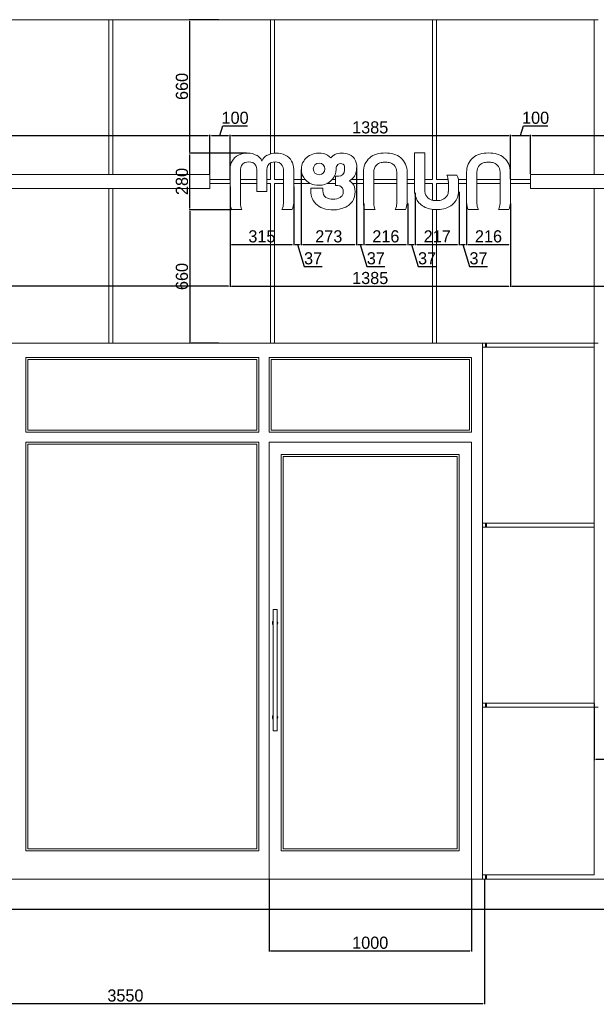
# Model space of a CAD drawing. Header units: feet. Extents: x 1858128 to 1982678, y 4638096 to 4671392.
# Tile 16 of 17: x 1971044 to 1973894, y 4666122 to 4670992. Entities that reach past the tile are written whole.
import ezdxf

# ---------------------------------------------------------------- set-up
doc = ezdxf.new("R2010")
doc.units = ezdxf.units.FT
doc.header["$MEASUREMENT"] = 0
doc.header["$PDMODE"] = 98
doc.header["$PDSIZE"] = 0.3
doc.styles.get("Standard").update_dxf_attribs({"font": 'ACADNUSX.TTF'})
doc.dimstyles.new('ISO-25', dxfattribs={"dimscale": 7, "dimtxt": 20, "dimasz": 2.5, "dimexe": 1.25, "dimexo": 0.625, "dimgap": 3, "dimtad": 1, "dimdec": 0, "dimtxsty": 'Standard', "dimcen": 2.5, "dimadec": 0, "dimazin": 0, "dimtfac": 1, "dimtdec": 0, "dimtmove": 0, "dimatfit": 3, "dimfxl": 1.25, "dimarcsym": 0})

# ---------------------------------------------------------------- blocks, each defined once
blk = doc.blocks.new('A$Cdce74211')
at = {"color": 0, "linetype": 'Continuous', "lineweight": 0, "extrusion": (0, 1, 0)}
for p, q in [((-39299.1, -2165.7), (-38519.1, -2165.7)), ((-38519.1, -2165.7), (-38499.1, -2165.7)), ((-38519.1, -2930.7), (-38519.1, -2165.7)), ((-38499.1, -2165.7), (-37719.1, -2165.7)), ((-38499.1, -2165.7), (-38499.1, -2930.7)), ((-37719.1, -2165.7), (-37699.1, -2165.7)), ((-37719.1, -2829.2), (-37719.1, -2165.7)), ((-37699.1, -2165.7), (-36919.1, -2165.7)), ((-37699.1, -2165.7), (-37699.1, -2825.3)), ((-36919.1, -2165.7), (-36899.1, -2165.7)), ((-36919.1, -2955.7), (-36919.1, -2165.7)), ((-36899.1, -2165.7), (-36119.1, -2165.7)), ((-36899.1, -2165.7), (-36899.1, -2955.7)), ((-36119.1, -2165.7), (-36099.1, -2165.7)), ((-36119.1, -2930.7), (-36119.1, -2165.7)), ((-37699.1, -2868.5), (-37699.1, -2955.7)), ((-36955.8, -2824.9), (-37007.2, -2824.9)), ((-37007.2, -2824.9), (-37007.2, -3019.9)), ((-36955.8, -3015.6), (-36955.8, -2824.9)), ((-37919.3, -2906.6), (-37919.3, -3073.4)), ((-37868.2, -3074.3), (-37868.2, -2906.6)), ((-37786.5, -2906.6), (-37786.5, -3014.7)), ((-37737.3, -3014.7), (-37737.3, -2906.6)), ((-37719.1, -2955.7), (-37719.1, -2874)), ((-37655.6, -2906.6), (-37655.6, -3074.3)), ((-37604.5, -3073.4), (-37604.5, -2906.6)), ((-37260.5, -2919.9), (-37260.5, -3073.4)), ((-37209.4, -3074.3), (-37209.4, -2919.9)), ((-37095.3, -2919.9), (-37095.3, -3074.3)), ((-37044.2, -3073.4), (-37044.2, -2919.9)), ((-36750.2, -2919.9), (-36750.2, -3073.4)), ((-36699.1, -3074.3), (-36699.1, -2919.9)), ((-36585, -2919.9), (-36585, -3074.3)), ((-36533.9, -3073.4), (-36533.9, -2919.9)), ((-38019.3, -2930.7), (-41405.5, -2930.7)), ((-38019.3, -2930.7), (-38019.3, -3000.7)), ((-38019.3, -2955.7), (-37919.3, -2955.7)), ((-37868.2, -2955.7), (-37786.5, -2955.7)), ((-37737.3, -2955.7), (-37719.1, -2955.7)), ((-37699.1, -2955.7), (-37655.6, -2955.7)), ((-37604.5, -2955.7), (-37548.4, -2955.7)), ((-37414.1, -2955.7), (-37397.4, -2955.7)), ((-37397.4, -2939.5), (-37397.4, -2985.8)), ((-37382.4, -2939.5), (-37397.4, -2939.5)), ((-37318.6, -2955.7), (-37260.5, -2955.7)), ((-37209.4, -2955.7), (-37095.3, -2955.7)), ((-37044.2, -2955.7), (-37007.2, -2955.7)), ((-36955.8, -2955.7), (-36919.1, -2955.7)), ((-36899.1, -2955.7), (-36841.5, -2955.7)), ((-36798.1, -2933.9), (-36847.4, -2933.9)), ((-36840.4, -2966.5), (-36840.4, -3015.6)), ((-36791, -2955.7), (-36750.2, -2955.7)), ((-36790.2, -3015.6), (-36790.2, -2966.5)), ((-36699.1, -2955.7), (-36585, -2955.7)), ((-36533.9, -2955.7), (-36433.9, -2955.7)), ((-36433.9, -2930.7), (-36433.9, -3000.7)), ((-36433.9, -2930.7), (-33676.6, -2930.7)), ((-41405.5, -3000.7), (-38019.3, -3000.7)), ((-38519.1, -3765.7), (-38519.1, -3000.7)), ((-38499.1, -3000.7), (-38499.1, -3765.7)), ((-37919.3, -2975.7), (-38019.3, -2975.7)), ((-37786.5, -2975.7), (-37868.2, -2975.7)), ((-37786.5, -3014.7), (-37737.3, -3014.7)), ((-37719.1, -2975.7), (-37737.3, -2975.7)), ((-37719.1, -3765.7), (-37719.1, -2975.7)), ((-37699.1, -2975.7), (-37699.1, -3765.7)), ((-37655.6, -2975.7), (-37699.1, -2975.7)), ((-37522.7, -2975.7), (-37604.5, -2975.7)), ((-37520.3, -2998.2), (-37520.3, -3005.5)), ((-37460.8, -2998.2), (-37520.3, -2998.2)), ((-37460.8, -3012.7), (-37460.8, -2998.2)), ((-37397.4, -2975.7), (-37438.7, -2975.7)), ((-37397.4, -2985.8), (-37386, -2985.8)), ((-37260.5, -2975.7), (-37313.7, -2975.7)), ((-37095.3, -2975.7), (-37209.4, -2975.7)), ((-37007.2, -2975.7), (-37044.2, -2975.7)), ((-36919.1, -2975.7), (-36955.8, -2975.7)), ((-36919.1, -3058.6), (-36919.1, -2975.7)), ((-36899.1, -2975.7), (-36899.1, -3060.7)), ((-36840.4, -2975.7), (-36899.1, -2975.7)), ((-36750.2, -2975.7), (-36790.2, -2975.7)), ((-36585, -2975.7), (-36699.1, -2975.7)), ((-36433.9, -2975.7), (-36533.9, -2975.7)), ((-33676.6, -3000.7), (-36433.9, -3000.7)), ((-36119.1, -3765.7), (-36119.1, -3000.7)), ((-37911.4, -3104.9), (-37860.3, -3104.9)), ((-37663.6, -3104.9), (-37612.4, -3104.9)), ((-37252.6, -3104.9), (-37201.4, -3104.9)), ((-37103.2, -3104.9), (-37052.1, -3104.9)), ((-36919.1, -3765.7), (-36919.1, -3103.7)), ((-36899.1, -3104.9), (-36899.1, -3765.7)), ((-36742.3, -3104.9), (-36691.1, -3104.9)), ((-36592.9, -3104.9), (-36541.8, -3104.9)), ((-39299.1, -3765.7), (-38519.1, -3765.7)), ((-38499.1, -3765.7), (-38519.1, -3765.7)), ((-38499.1, -3765.7), (-37719.1, -3765.7)), ((-37699.1, -3765.7), (-37719.1, -3765.7)), ((-37699.1, -3765.7), (-36919.1, -3765.7)), ((-36899.1, -3765.7), (-36919.1, -3765.7)), ((-36899.1, -3765.7), (-36119.1, -3765.7)), ((-36671.6, -3785.7), (-36671.6, -3765.7)), ((-36119.1, -3785.7), (-36671.6, -3785.7)), ((-36671.6, -3785.7), (-36671.6, -4655.7)), ((-36656.6, -3765.7), (-36656.6, -3785.7)), ((-36651.6, -3765.7), (-36651.6, -3785.7)), ((-36099.1, -3765.7), (-36119.1, -3765.7)), ((-36119.1, -3765.7), (-36119.1, -3785.7)), ((-36119.1, -4655.7), (-36119.1, -3785.7)), ((-37776.6, -3835.7), (-38929.1, -3835.7)), ((-38929.1, -3835.7), (-38929.1, -4205.7)), ((-38919.1, -3845.7), (-37786.6, -3845.7)), ((-38919.1, -4195.7), (-38919.1, -3845.7)), ((-37786.6, -3845.7), (-37786.6, -4195.7)), ((-37776.6, -4205.7), (-37776.6, -3835.7)), ((-36726.6, -3835.7), (-37726.6, -3835.7)), ((-37726.6, -3835.7), (-37726.6, -4205.7)), ((-37716.6, -4195.7), (-37716.6, -3845.7)), ((-37716.6, -3845.7), (-36736.6, -3845.7)), ((-36736.6, -3845.7), (-36736.6, -4195.7)), ((-36726.6, -4205.7), (-36726.6, -3835.7)), ((-38929.1, -4205.7), (-37776.6, -4205.7)), ((-37786.6, -4195.7), (-38919.1, -4195.7)), ((-37726.6, -4205.7), (-36726.6, -4205.7)), ((-36736.6, -4195.7), (-37716.6, -4195.7)), ((-37776.6, -4255.7), (-38929.1, -4255.7)), ((-38929.1, -4255.7), (-38929.1, -6275.7)), ((-38919.1, -6265.7), (-38919.1, -4265.7)), ((-38919.1, -4265.7), (-37786.6, -4265.7)), ((-37786.6, -4265.7), (-37786.6, -6265.7)), ((-37776.6, -6275.7), (-37776.6, -4255.7)), ((-36726.6, -4255.7), (-37726.6, -4255.7)), ((-37726.6, -4255.7), (-37726.6, -6415.7)), ((-36726.6, -4255.7), (-36726.6, -6415.7)), ((-36786.6, -4315.7), (-37666.6, -4315.7)), ((-37666.6, -4315.7), (-37666.6, -6275.7)), ((-37656.6, -6265.7), (-37656.6, -4325.7)), ((-37656.6, -4325.7), (-36796.6, -4325.7)), ((-36796.6, -4325.7), (-36796.6, -6265.7)), ((-36786.6, -6275.7), (-36786.6, -4315.7)), ((-36671.6, -4675.7), (-36671.6, -4655.7)), ((-36671.6, -4655.7), (-36119.1, -4655.7)), ((-36656.6, -4655.7), (-36656.6, -4675.7)), ((-36651.6, -4675.7), (-36651.6, -4655.7)), ((-36119.1, -4655.7), (-36119.1, -4675.7)), ((-36119.1, -4675.7), (-36671.6, -4675.7)), ((-36671.6, -4675.7), (-36671.6, -5545.7)), ((-36119.1, -5545.7), (-36119.1, -4675.7)), ((-37706.6, -5083), (-37706.6, -5681.7)), ((-37687.3, -5082.3), (-37705.9, -5082.3)), ((-37686.6, -5083), (-37686.6, -5681.7)), ((-36671.6, -5565.7), (-36671.6, -5545.7)), ((-36671.6, -5545.7), (-36119.1, -5545.7)), ((-36656.6, -5545.7), (-36656.6, -5565.7)), ((-36651.6, -5565.7), (-36651.6, -5545.7)), ((-36119.1, -5545.7), (-36119.1, -5565.7)), ((-36119.1, -5565.7), (-36671.6, -5565.7)), ((-36671.6, -5565.7), (-36671.6, -6395.7)), ((-36119.1, -6395.7), (-36119.1, -5565.7)), ((-36119.1, -5565.7), (-36099.1, -5565.7)), ((-37687.3, -5682.3), (-37705.9, -5682.3)), ((-38929.1, -6275.7), (-37776.6, -6275.7)), ((-37786.6, -6265.7), (-38919.1, -6265.7)), ((-37666.6, -6275.7), (-36786.6, -6275.7)), ((-36796.6, -6265.7), (-37656.6, -6265.7)), ((-47111.6, -6415.7), (-33146.6, -6415.7)), ((-36671.6, -6395.7), (-36119.1, -6395.7)), ((-36671.6, -6415.7), (-36671.6, -6395.7)), ((-36656.6, -6395.7), (-36656.6, -6415.7)), ((-36651.6, -6415.7), (-36651.6, -6395.7))]:
    blk.add_line(p, q, dxfattribs=at)
at = {"color": 0, "linetype": 'Continuous', "lineweight": 30, "extrusion": (0, 1, 0)}
blk.add_line((-31821.8, -6565.7), (-48571.5, -6565.7), dxfattribs=at)
at = {"color": 0, "linetype": 'Continuous', "lineweight": 0, "extrusion": (0, 0, -1)}
blk.add_circle((37479.2, -2903.9), 28.7, dxfattribs=at)
at = {"color": 0, "linetype": 'Continuous', "lineweight": 0}
for centre, radius, start, end in [((-37840.6, -2904.6), 78.8, 117.743, 181.4524), ((-37833.7, -2925.8), 100.8, 62.3417, 115.6282), ((-37811.2, -2883), 52.5, 20.1503, 62.3417), ((-37712.6, -2883), 52.5, 117.6583, 159.8497), ((-37690.2, -2925.8), 100.8, 64.3718, 117.6583), ((-37683.2, -2904.6), 78.8, 358.5476, 62.257), ((-37489.6, -2905.4), 77.4, 148.3455, 211.6545), ((-37487.6, -2906.6), 79.7, 126.0263, 148.3455), ((-37483.7, -2912), 86.4, 102.5403, 126.0263), ((-37479.9, -2929.1), 103.9, 77.4597, 102.5403), ((-37471.2, -2890.2), 64.1, 39.4613, 77.4597), ((-37374.7, -2883.4), 57.9, 92.4207, 144.2168), ((-37371, -2970.4), 145, 78.0315, 92.4207), ((-37353.1, -2885.8), 58.6, 34.0996, 78.0315), ((-37376.8, -2896.1), 84.1, 329.1852, 30.8148), ((-37166.9, -2918.7), 93.6, 131.4001, 180.7368), ((-37169.8, -2917.3), 90.7, 106.5035, 130.5704), ((-37152.7, -2997.2), 172.3, 89.8815, 104.4166), ((-37152, -2997.2), 172.3, 75.5834, 90.1185), ((-37134.9, -2917.3), 90.7, 49.4296, 73.4965), ((-37137.8, -2918.7), 93.6, 359.2632, 48.5999), ((-36656.6, -2918.7), 93.6, 131.4001, 180.7368), ((-36659.5, -2917.3), 90.7, 106.5035, 130.5704), ((-36642.4, -2997.2), 172.3, 89.8815, 104.4166), ((-36641.7, -2997.2), 172.3, 75.5834, 90.1185), ((-36624.5, -2917.3), 90.7, 49.4296, 73.4965), ((-36627.5, -2918.7), 93.6, 359.2632, 48.5999), ((-37479.1, -2902.5), 84, 312.3336, 348.3617), ((-37479.1, -2902.5), 84, 348.3617, 0.6591), ((-37487.6, -2904.1), 79.7, 211.6545, 258.6467), ((-37470, -2912.5), 70.5, 285.0338, 312.3336), ((-37361, -2905.5), 65.7, 298.7209, 329.1852), ((-37353.6, -3009.4), 52.3, 18.7994, 62.4457), ((-36861.3, -2966.5), 71.1, 0, 27.2667), ((-37366.4, -3005.5), 154, 180, 193.3966), ((-37481.1, -2871.4), 113.1, 258.6467, 285.0338), ((-37406.6, -3016.8), 105.3, 346.6826, 13.3174), ((-36876.2, -3014.8), 86, 319.6655, 359.4855), ((-37432.2, -3015), 88, 197.3257, 251.0241), ((-37385.8, -3015.1), 86.4, 292.2074, 329.9892), ((-37366.3, -3026.4), 63.8, 329.9892, 346.6826), ((-36911.5, -3010), 96.2, 185.8974, 219.5566), ((-37843.9, -3071.2), 75.4, 181.6323, 206.5631), ((-37679.9, -3071.2), 75.4, 333.4369, 358.3677), ((-37411, -2953.4), 153.1, 251.0241, 292.2074), ((-37185.1, -3071.2), 75.4, 181.6323, 206.5631), ((-37119.6, -3071.2), 75.4, 333.4369, 358.3677), ((-36911, -3001.8), 101.9, 222.9621, 257.536), ((-36898.5, -2938.4), 166.5, 258.0221, 282.2436), ((-36885.3, -3002.8), 100.8, 282.6796, 317.7905), ((-36674.8, -3071.2), 75.4, 181.6323, 206.5631), ((-36609.3, -3071.2), 75.4, 333.4369, 358.3677), ((-37696.6, -5615.7), 13.3, 138.5904, 180), ((-37696.6, -5615.7), 13.3, 180, 221.4096), ((-37696.6, -5615.7), 13.3, 318.5904, 41.4096)]:
    blk.add_arc(centre, radius, start, end, dxfattribs=at)
at = {"color": 0, "linetype": 'Continuous', "lineweight": 0, "extrusion": (0, 0, -1)}
for centre, radius, start, end in [((37832, -2905.7), 36.2, 358.5552, 66.081), ((37827, -2917), 48.5, 66.081, 113.919), ((37823.8, -2906.1), 37.3, 116.1779, 180.7798), ((37700, -2906.1), 37.3, 359.2202, 63.8221), ((37696.8, -2917), 48.5, 66.081, 113.919), ((37691.8, -2905.7), 36.2, 113.919, 181.4448), ((37162.2, -2919.1), 48, 45.4377, 78.2024), ((37153.2, -2971), 100.7, 79.19, 90.4648), ((37151.5, -2971), 100.7, 89.5352, 100.81), ((37142.5, -2919.1), 48, 101.7976, 134.5623), ((36651.9, -2919.1), 48, 45.4377, 78.2024), ((36642.9, -2971), 100.7, 79.19, 90.4648), ((36641.2, -2971), 100.7, 89.5352, 100.81), ((36632.2, -2919.1), 48, 101.7976, 134.5623), ((37370.4, -2901.3), 24.7, 359.3409, 49.665), ((37372, -2899.4), 22.2, 49.665, 122.9775), ((37383.1, -2909.6), 30, 181.3111, 268.6889), ((37367.9, -2893.1), 14.8, 122.9775, 178.6889), ((37735.1, -2901.5), 382, 178.6889, 181.3111), ((37160.8, -2918.4), 48.6, 358.3168, 43.6773), ((37143.9, -2918.4), 48.6, 136.3227, 181.6832), ((36650.4, -2918.4), 48.6, 358.3168, 43.6773), ((36633.6, -2918.4), 48.6, 136.3227, 181.6832), ((36943.3, -2971.5), 103, 158.5962, 177.2164), ((37420.5, -3012.8), 40.3, 307.927, 0.1959), ((37386, -3011.7), 25.8, 90, 169.17), ((37407.6, -3015.8), 47.8, 169.17, 190.83), ((36913.8, -3015.6), 42, 310.9322, 359.9605), ((36887.8, -3012.3), 47.4, 183.9964, 227.4902), ((37410.1, -2982.8), 71.1, 240.3333, 299.6667), ((37389.3, -3019.3), 29.1, 190.83, 240.3333), ((36905.4, -3004.1), 56.2, 280.2993, 309.7954), ((36899.2, -2958.5), 102.2, 260.8559, 279.1441), ((36891.9, -3002.6), 57.5, 231.0012, 261.0375), ((37805, -3074.3), 63.3, 330.9965, 0.0133), ((37718.9, -3074.3), 63.3, 179.9867, 209.0035), ((37146.1, -3074.3), 63.3, 330.9965, 0.0133), ((37158.6, -3074.3), 63.3, 179.9867, 209.0035), ((36635.8, -3074.3), 63.3, 330.9965, 0.0133), ((36648.3, -3074.3), 63.3, 179.9867, 209.0035), ((37705.9, -5083), 0.667, 0, 90), ((37687.3, -5083), 0.667, 90, 180), ((37696.6, -5149), 13.3, 360, 41.4096), ((37696.6, -5149), 13.3, 318.5904, 0), ((37696.6, -5149), 13.3, 138.5904, 221.4096), ((37705.9, -5681.7), 0.667, 270, 0), ((37687.3, -5681.7), 0.667, 180, 270)]:
    blk.add_arc(centre, radius, start, end, dxfattribs=at)
blk = doc.blocks.new('*D5722')
at = {"color": 0, "lineweight": -2, "transparency": 16777216}
for p, q in [((1969791.9, 4666739.7), (1969791.9, 4666121.8)), ((1973341.9, 4666739.7), (1973341.9, 4666121.8)), ((1969799.4, 4666125.6), (1973334.4, 4666125.6))]:
    blk.add_line(p, q, dxfattribs=at)
at = {"color": 0, "lineweight": 0, "transparency": 16777216}
for points in [[(1969799.4, 4666126.8), (1969799.4, 4666124.3), (1969791.9, 4666125.6)], [(1973334.4, 4666126.8), (1973334.4, 4666124.3), (1973341.9, 4666125.6)]]:
    blk.add_solid(points, dxfattribs=at)
at = {"layer": 'Defpoints', "color": 0, "lineweight": 0, "transparency": 16777216}
for p in [(1969791.9, 4666741.6), (1973341.9, 4666741.6), (1973341.9, 4666125.6)]:
    blk.add_point(p, dxfattribs=at)
at = {"color": 0, "lineweight": 5, "transparency": 16777216, "insert": (1971566.9, 4666165), "char_height": 60, "attachment_point": 5}
blk.add_mtext('3550', dxfattribs=at)
blk = doc.blocks.new('*D5734')
at = {"color": 0, "lineweight": -2, "transparency": 16777216}
for p, q in [((1972166.2, 4670331.3), (1971882.2, 4670331.3)), ((1971886, 4670058.8), (1971886, 4670323.8)), ((1972090.3, 4670051.3), (1971882.2, 4670051.3))]:
    blk.add_line(p, q, dxfattribs=at)
at = {"color": 0, "lineweight": 0, "transparency": 16777216}
for points in [[(1971884.7, 4670323.8), (1971887.2, 4670323.8), (1971886, 4670331.3)], [(1971884.7, 4670058.8), (1971887.2, 4670058.8), (1971886, 4670051.3)]]:
    blk.add_solid(points, dxfattribs=at)
at = {"layer": 'Defpoints', "color": 0, "lineweight": 0, "transparency": 16777216}
for p in [(1971886, 4670331.3), (1972168.1, 4670331.3), (1972092.1, 4670051.3)]:
    blk.add_point(p, dxfattribs=at)
at = {"color": 0, "lineweight": 5, "transparency": 16777216, "insert": (1971846.5, 4670191.3), "char_height": 60, "attachment_point": 5, "rotation": 90}
blk.add_mtext('280', dxfattribs=at)
blk = doc.blocks.new('*D5735')
at = {"color": 0, "lineweight": -2, "transparency": 16777216}
for p, q in [((1972084.2, 4670082), (1972084.2, 4669670.5)), ((1973469.7, 4670082), (1973469.7, 4669670.5)), ((1972091.7, 4669674.2), (1973462.2, 4669674.2))]:
    blk.add_line(p, q, dxfattribs=at)
at = {"color": 0, "lineweight": 0, "transparency": 16777216}
for points in [[(1972091.7, 4669675.5), (1972091.7, 4669673), (1972084.2, 4669674.2)], [(1973462.2, 4669675.5), (1973462.2, 4669673), (1973469.7, 4669674.2)]]:
    blk.add_solid(points, dxfattribs=at)
at = {"layer": 'Defpoints', "color": 0, "lineweight": 0, "transparency": 16777216}
for p in [(1972084.2, 4670083.9), (1973469.7, 4670083.9), (1973469.7, 4669674.2)]:
    blk.add_point(p, dxfattribs=at)
at = {"color": 0, "lineweight": 5, "transparency": 16777216, "insert": (1972776.9, 4669713.7), "char_height": 60, "attachment_point": 5}
blk.add_mtext('1385', dxfattribs=at)
blk = doc.blocks.new('*D5736')
at = {"color": 0, "lineweight": -2, "transparency": 16777216}
for p, q in [((1972084.2, 4670082), (1972084.2, 4669670.5)), ((1968495.8, 4669905.8), (1968495.8, 4669670.5)), ((1972076.7, 4669674.2), (1968503.3, 4669674.2))]:
    blk.add_line(p, q, dxfattribs=at)
at = {"color": 0, "lineweight": 0, "transparency": 16777216}
for points in [[(1968503.3, 4669675.5), (1968503.3, 4669673), (1968495.8, 4669674.2)], [(1972076.7, 4669675.5), (1972076.7, 4669673), (1972084.2, 4669674.2)]]:
    blk.add_solid(points, dxfattribs=at)
at = {"layer": 'Defpoints', "color": 0, "lineweight": 0, "transparency": 16777216}
for p in [(1972084.2, 4670083.9), (1968495.8, 4669907.7), (1968495.8, 4669674.2)]:
    blk.add_point(p, dxfattribs=at)
at = {"color": 0, "lineweight": 5, "transparency": 16777216, "insert": (1970290, 4669713.7), "char_height": 60, "attachment_point": 5}
blk.add_mtext('3588', dxfattribs=at)
blk = doc.blocks.new('*D5737')
at = {"color": 0, "lineweight": -2, "transparency": 16777216}
for p, q in [((1976256.9, 4670154.7), (1976256.9, 4669670.5)), ((1973469.7, 4670082), (1973469.7, 4669670.5)), ((1973477.2, 4669674.2), (1976249.4, 4669674.2))]:
    blk.add_line(p, q, dxfattribs=at)
at = {"color": 0, "lineweight": 0, "transparency": 16777216}
for points in [[(1973477.2, 4669675.5), (1973477.2, 4669673), (1973469.7, 4669674.2)], [(1976249.4, 4669675.5), (1976249.4, 4669673), (1976256.9, 4669674.2)]]:
    blk.add_solid(points, dxfattribs=at)
at = {"layer": 'Defpoints', "color": 0, "lineweight": 0, "transparency": 16777216}
for p in [(1976256.9, 4670156.6), (1973469.7, 4670083.9), (1976256.9, 4669674.2)]:
    blk.add_point(p, dxfattribs=at)
at = {"color": 0, "lineweight": 5, "transparency": 16777216, "insert": (1974863.3, 4669713.7), "char_height": 60, "attachment_point": 5}
blk.add_mtext('2787', dxfattribs=at)
blk = doc.blocks.new('*D5678')
at = {"color": 0, "lineweight": -2, "transparency": 16777216}
for p, q in [((1972090.3, 4670051.3), (1971882.2, 4670051.3)), ((1971886, 4670043.8), (1971886, 4669399.1)), ((1972028.6, 4669391.6), (1971882.2, 4669391.6))]:
    blk.add_line(p, q, dxfattribs=at)
at = {"color": 0, "lineweight": 0, "transparency": 16777216}
for points in [[(1971884.7, 4670043.8), (1971887.2, 4670043.8), (1971886, 4670051.3)], [(1971884.7, 4669399.1), (1971887.2, 4669399.1), (1971886, 4669391.6)]]:
    blk.add_solid(points, dxfattribs=at)
at = {"layer": 'Defpoints', "color": 0, "lineweight": 0, "transparency": 16777216}
for p in [(1972092.1, 4670051.3), (1971886, 4669391.6), (1972030.5, 4669391.6)]:
    blk.add_point(p, dxfattribs=at)
at = {"color": 0, "lineweight": 5, "transparency": 16777216, "insert": (1971846.5, 4669721.4), "char_height": 60, "attachment_point": 5, "rotation": 90}
blk.add_mtext('660', dxfattribs=at)
blk = doc.blocks.new('*D5679')
at = {"color": 0, "lineweight": -2, "transparency": 16777216}
for p, q in [((1972028.6, 4670991.6), (1971882.2, 4670991.6)), ((1971886, 4670338.8), (1971886, 4670984.1)), ((1972166.2, 4670331.3), (1971882.2, 4670331.3))]:
    blk.add_line(p, q, dxfattribs=at)
at = {"color": 0, "lineweight": 0, "transparency": 16777216}
for points in [[(1971884.7, 4670984.1), (1971887.2, 4670984.1), (1971886, 4670991.6)], [(1971884.7, 4670338.8), (1971887.2, 4670338.8), (1971886, 4670331.3)]]:
    blk.add_solid(points, dxfattribs=at)
at = {"layer": 'Defpoints', "color": 0, "lineweight": 0, "transparency": 16777216}
for p in [(1971886, 4670991.6), (1972030.5, 4670991.6), (1972168.1, 4670331.3)]:
    blk.add_point(p, dxfattribs=at)
at = {"color": 0, "lineweight": 5, "transparency": 16777216, "insert": (1971846.5, 4670661.4), "char_height": 60, "attachment_point": 5, "rotation": 90}
blk.add_mtext('660', dxfattribs=at)
blk = doc.blocks.new('*D5687')
at = {"color": 0, "lineweight": -2, "transparency": 16777216}
for p, q in [((1968598, 4670228.4), (1968598, 4670422.9)), ((1968605.5, 4670419.1), (1971976.7, 4670419.1)), ((1971984.2, 4670228.4), (1971984.2, 4670422.9))]:
    blk.add_line(p, q, dxfattribs=at)
at = {"color": 0, "lineweight": 0, "transparency": 16777216}
for points in [[(1968605.5, 4670420.4), (1968605.5, 4670417.9), (1968598, 4670419.1)], [(1971976.7, 4670420.4), (1971976.7, 4670417.9), (1971984.2, 4670419.1)]]:
    blk.add_solid(points, dxfattribs=at)
at = {"layer": 'Defpoints', "color": 0, "lineweight": 0, "transparency": 16777216}
for p in [(1971984.2, 4670419.1), (1968598, 4670226.6), (1971984.2, 4670226.6)]:
    blk.add_point(p, dxfattribs=at)
at = {"color": 0, "lineweight": 5, "transparency": 16777216, "insert": (1970291.1, 4670458.6), "char_height": 60, "attachment_point": 5}
blk.add_mtext('3386', dxfattribs=at)
blk = doc.blocks.new('*D5689')
at = {"color": 0, "lineweight": -2, "transparency": 16777216}
for p, q in [((1972034.2, 4670419.1), (1972048.5, 4670466.8)), ((1972048.5, 4670466.8), (1972169.6, 4670466.8)), ((1971984.2, 4670228.4), (1971984.2, 4670422.9)), ((1971991.7, 4670419.1), (1972076.7, 4670419.1)), ((1972084.2, 4670203.4), (1972084.2, 4670422.9))]:
    blk.add_line(p, q, dxfattribs=at)
at = {"color": 0, "lineweight": 0, "transparency": 16777216}
for points in [[(1971991.7, 4670420.4), (1971991.7, 4670417.9), (1971984.2, 4670419.1)], [(1972076.7, 4670420.4), (1972076.7, 4670417.9), (1972084.2, 4670419.1)]]:
    blk.add_solid(points, dxfattribs=at)
at = {"layer": 'Defpoints', "color": 0, "lineweight": 0, "transparency": 16777216}
for p in [(1972084.2, 4670419.1), (1971984.2, 4670226.6), (1972084.2, 4670201.6)]:
    blk.add_point(p, dxfattribs=at)
at = {"color": 0, "lineweight": 5, "transparency": 16777216, "insert": (1972109, 4670506.2), "char_height": 60, "attachment_point": 5}
blk.add_mtext('100', dxfattribs=at)
blk = doc.blocks.new('*D5690')
at = {"color": 0, "lineweight": -2, "transparency": 16777216}
for p, q in [((1972084.2, 4670203.4), (1972084.2, 4670422.9)), ((1972091.7, 4670419.1), (1973462.2, 4670419.1)), ((1973469.7, 4670203.4), (1973469.7, 4670422.9))]:
    blk.add_line(p, q, dxfattribs=at)
at = {"color": 0, "lineweight": 0, "transparency": 16777216}
for points in [[(1972091.7, 4670420.4), (1972091.7, 4670417.9), (1972084.2, 4670419.1)], [(1973462.2, 4670420.4), (1973462.2, 4670417.9), (1973469.7, 4670419.1)]]:
    blk.add_solid(points, dxfattribs=at)
at = {"layer": 'Defpoints', "color": 0, "lineweight": 0, "transparency": 16777216}
for p in [(1973469.7, 4670419.1), (1972084.2, 4670201.6), (1973469.7, 4670201.6)]:
    blk.add_point(p, dxfattribs=at)
at = {"color": 0, "lineweight": 5, "transparency": 16777216, "insert": (1972776.9, 4670458.6), "char_height": 60, "attachment_point": 5}
blk.add_mtext('1385', dxfattribs=at)
blk = doc.blocks.new('*D5691')
at = {"color": 0, "lineweight": -2, "transparency": 16777216}
for p, q in [((1973519.7, 4670419.1), (1973534, 4670466.8)), ((1973534, 4670466.8), (1973655.1, 4670466.8)), ((1973469.7, 4670203.4), (1973469.7, 4670422.9)), ((1973477.2, 4670419.1), (1973562.2, 4670419.1)), ((1973569.7, 4670228.4), (1973569.7, 4670422.9))]:
    blk.add_line(p, q, dxfattribs=at)
at = {"color": 0, "lineweight": 0, "transparency": 16777216}
for points in [[(1973477.2, 4670420.4), (1973477.2, 4670417.9), (1973469.7, 4670419.1)], [(1973562.2, 4670420.4), (1973562.2, 4670417.9), (1973569.7, 4670419.1)]]:
    blk.add_solid(points, dxfattribs=at)
at = {"layer": 'Defpoints', "color": 0, "lineweight": 0, "transparency": 16777216}
for p in [(1973569.7, 4670419.1), (1973569.7, 4670226.6), (1973469.7, 4670201.6)]:
    blk.add_point(p, dxfattribs=at)
at = {"color": 0, "lineweight": 5, "transparency": 16777216, "insert": (1973594.5, 4670506.2), "char_height": 60, "attachment_point": 5}
blk.add_mtext('100', dxfattribs=at)
blk = doc.blocks.new('*D5692')
at = {"color": 0, "lineweight": -2, "transparency": 16777216}
for p, q in [((1973569.7, 4670228.4), (1973569.7, 4670422.9)), ((1973577.2, 4670419.1), (1976319.4, 4670419.1)), ((1976326.9, 4670228.4), (1976326.9, 4670422.9))]:
    blk.add_line(p, q, dxfattribs=at)
at = {"color": 0, "lineweight": 0, "transparency": 16777216}
for points in [[(1973577.2, 4670420.4), (1973577.2, 4670417.9), (1973569.7, 4670419.1)], [(1976319.4, 4670420.4), (1976319.4, 4670417.9), (1976326.9, 4670419.1)]]:
    blk.add_solid(points, dxfattribs=at)
at = {"layer": 'Defpoints', "color": 0, "lineweight": 0, "transparency": 16777216}
for p in [(1976326.9, 4670419.1), (1973569.7, 4670226.6), (1976326.9, 4670226.6)]:
    blk.add_point(p, dxfattribs=at)
at = {"color": 0, "lineweight": 5, "transparency": 16777216, "insert": (1974948.3, 4670458.6), "char_height": 60, "attachment_point": 5}
blk.add_mtext('2757', dxfattribs=at)
blk = doc.blocks.new('*D5696')
at = {"color": 0, "lineweight": -2, "transparency": 16777216}
for p, q in [((1972276.9, 4666739.7), (1972276.9, 4666382.9)), ((1973276.9, 4666739.7), (1973276.9, 4666382.9)), ((1972284.4, 4666386.7), (1973269.4, 4666386.7))]:
    blk.add_line(p, q, dxfattribs=at)
at = {"color": 0, "lineweight": 0, "transparency": 16777216}
for points in [[(1972284.4, 4666387.9), (1972284.4, 4666385.4), (1972276.9, 4666386.7)], [(1973269.4, 4666387.9), (1973269.4, 4666385.4), (1973276.9, 4666386.7)]]:
    blk.add_solid(points, dxfattribs=at)
at = {"layer": 'Defpoints', "color": 0, "lineweight": 0, "transparency": 16777216}
for p in [(1972276.9, 4666741.6), (1973276.9, 4666741.6), (1973276.9, 4666386.7)]:
    blk.add_point(p, dxfattribs=at)
at = {"color": 0, "lineweight": 5, "transparency": 16777216, "insert": (1972776.9, 4666426.1), "char_height": 60, "attachment_point": 5}
blk.add_mtext('1000', dxfattribs=at)
blk = doc.blocks.new('*D5742')
at = {"color": 0, "lineweight": -2, "transparency": 16777216}
for p, q in [((1973884.4, 4667609.7), (1973884.4, 4667329.9)), ((1975684.4, 4667609.7), (1975684.4, 4667329.9)), ((1973891.9, 4667333.6), (1975676.9, 4667333.6))]:
    blk.add_line(p, q, dxfattribs=at)
at = {"color": 0, "lineweight": 0, "transparency": 16777216}
for points in [[(1973891.9, 4667334.9), (1973891.9, 4667332.4), (1973884.4, 4667333.6)], [(1975676.9, 4667334.9), (1975676.9, 4667332.4), (1975684.4, 4667333.6)]]:
    blk.add_solid(points, dxfattribs=at)
at = {"layer": 'Defpoints', "color": 0, "lineweight": 0, "transparency": 16777216}
for p in [(1973884.4, 4667611.6), (1975684.4, 4667611.6), (1975684.4, 4667333.6)]:
    blk.add_point(p, dxfattribs=at)
at = {"color": 0, "lineweight": 5, "transparency": 16777216, "insert": (1974784.4, 4667373.1), "char_height": 60, "attachment_point": 5}
blk.add_mtext('1800', dxfattribs=at)
blk = doc.blocks.new('*D5697')
at = {"color": 0, "lineweight": -2, "transparency": 16777216}
for p, q in [((1972084.2, 4670165.4), (1972084.2, 4669876.5)), ((1972399, 4670165.4), (1972399, 4669876.5)), ((1972091.7, 4669880.2), (1972391.5, 4669880.2))]:
    blk.add_line(p, q, dxfattribs=at)
at = {"color": 0, "lineweight": 0, "transparency": 16777216}
for points in [[(1972091.7, 4669881.5), (1972091.7, 4669879), (1972084.2, 4669880.2)], [(1972391.5, 4669881.5), (1972391.5, 4669879), (1972399, 4669880.2)]]:
    blk.add_solid(points, dxfattribs=at)
at = {"layer": 'Defpoints', "color": 0, "lineweight": 0, "transparency": 16777216}
for p in [(1972084.2, 4670167.3), (1972399, 4670167.3), (1972399, 4669880.2)]:
    blk.add_point(p, dxfattribs=at)
at = {"color": 0, "lineweight": 5, "transparency": 16777216, "insert": (1972241.6, 4669919.7), "char_height": 60, "attachment_point": 5}
blk.add_mtext('315', dxfattribs=at)
blk = doc.blocks.new('*D5698')
at = {"color": 0, "lineweight": -2, "transparency": 16777216}
for p, q in [((1972435.6, 4670250), (1972435.6, 4669876.5)), ((1972399, 4670165.4), (1972399, 4669876.5)), ((1972406.5, 4669880.2), (1972428.1, 4669880.2)), ((1972417.3, 4669880.2), (1972449.9, 4669771.6)), ((1972449.9, 4669771.6), (1972539.3, 4669771.6))]:
    blk.add_line(p, q, dxfattribs=at)
at = {"color": 0, "lineweight": 0, "transparency": 16777216}
for points in [[(1972406.5, 4669881.5), (1972406.5, 4669879), (1972399, 4669880.2)], [(1972428.1, 4669881.5), (1972428.1, 4669879), (1972435.6, 4669880.2)]]:
    blk.add_solid(points, dxfattribs=at)
at = {"layer": 'Defpoints', "color": 0, "lineweight": 0, "transparency": 16777216}
for p in [(1972435.6, 4670251.9), (1972399, 4670167.3), (1972435.6, 4669880.2)]:
    blk.add_point(p, dxfattribs=at)
at = {"color": 0, "lineweight": 5, "transparency": 16777216, "insert": (1972494.6, 4669811.1), "char_height": 60, "attachment_point": 5}
blk.add_mtext('37', dxfattribs=at)
blk = doc.blocks.new('*D5699')
at = {"color": 0, "lineweight": -2, "transparency": 16777216}
for p, q in [((1972435.6, 4670250), (1972435.6, 4669876.5)), ((1972708.8, 4670259.3), (1972708.8, 4669876.5)), ((1972443.1, 4669880.2), (1972701.3, 4669880.2))]:
    blk.add_line(p, q, dxfattribs=at)
at = {"color": 0, "lineweight": 0, "transparency": 16777216}
for points in [[(1972443.1, 4669881.5), (1972443.1, 4669879), (1972435.6, 4669880.2)], [(1972701.3, 4669881.5), (1972701.3, 4669879), (1972708.8, 4669880.2)]]:
    blk.add_solid(points, dxfattribs=at)
at = {"layer": 'Defpoints', "color": 0, "lineweight": 0, "transparency": 16777216}
for p in [(1972708.8, 4670261.2), (1972435.6, 4670251.9), (1972708.8, 4669880.2)]:
    blk.add_point(p, dxfattribs=at)
at = {"color": 0, "lineweight": 5, "transparency": 16777216, "insert": (1972572.2, 4669919.7), "char_height": 60, "attachment_point": 5}
blk.add_mtext('273', dxfattribs=at)
blk = doc.blocks.new('*D5700')
at = {"color": 0, "lineweight": -2, "transparency": 16777216}
for p, q in [((1972708.8, 4670259.3), (1972708.8, 4669876.5)), ((1972746, 4670082), (1972746, 4669876.5)), ((1972716.3, 4669880.2), (1972738.5, 4669880.2)), ((1972727.4, 4669880.2), (1972760, 4669771.6)), ((1972760, 4669771.6), (1972849.4, 4669771.6))]:
    blk.add_line(p, q, dxfattribs=at)
at = {"color": 0, "lineweight": 0, "transparency": 16777216}
for points in [[(1972716.3, 4669881.5), (1972716.3, 4669879), (1972708.8, 4669880.2)], [(1972738.5, 4669881.5), (1972738.5, 4669879), (1972746, 4669880.2)]]:
    blk.add_solid(points, dxfattribs=at)
at = {"layer": 'Defpoints', "color": 0, "lineweight": 0, "transparency": 16777216}
for p in [(1972708.8, 4670261.2), (1972746, 4670083.9), (1972746, 4669880.2)]:
    blk.add_point(p, dxfattribs=at)
at = {"color": 0, "lineweight": 5, "transparency": 16777216, "insert": (1972804.7, 4669811.1), "char_height": 60, "attachment_point": 5}
blk.add_mtext('37', dxfattribs=at)
blk = doc.blocks.new('*D5701')
at = {"color": 0, "lineweight": -2, "transparency": 16777216}
for p, q in [((1972746, 4670082), (1972746, 4669876.5)), ((1972962.4, 4670082), (1972962.4, 4669876.5)), ((1972753.5, 4669880.2), (1972954.9, 4669880.2))]:
    blk.add_line(p, q, dxfattribs=at)
at = {"color": 0, "lineweight": 0, "transparency": 16777216}
for points in [[(1972753.5, 4669881.5), (1972753.5, 4669879), (1972746, 4669880.2)], [(1972954.9, 4669881.5), (1972954.9, 4669879), (1972962.4, 4669880.2)]]:
    blk.add_solid(points, dxfattribs=at)
at = {"layer": 'Defpoints', "color": 0, "lineweight": 0, "transparency": 16777216}
for p in [(1972746, 4670083.9), (1972962.4, 4670083.9), (1972962.4, 4669880.2)]:
    blk.add_point(p, dxfattribs=at)
at = {"color": 0, "lineweight": 5, "transparency": 16777216, "insert": (1972854.2, 4669919.7), "char_height": 60, "attachment_point": 5}
blk.add_mtext('216', dxfattribs=at)
blk = doc.blocks.new('*D5702')
at = {"color": 0, "lineweight": -2, "transparency": 16777216}
for p, q in [((1972999.4, 4670135.5), (1972999.4, 4669876.5)), ((1972962.4, 4670082), (1972962.4, 4669876.5)), ((1972969.9, 4669880.2), (1972991.9, 4669880.2)), ((1972980.9, 4669880.2), (1973013.5, 4669771.6)), ((1973013.5, 4669771.6), (1973102.8, 4669771.6))]:
    blk.add_line(p, q, dxfattribs=at)
at = {"color": 0, "lineweight": 0, "transparency": 16777216}
for points in [[(1972969.9, 4669881.5), (1972969.9, 4669879), (1972962.4, 4669880.2)], [(1972991.9, 4669881.5), (1972991.9, 4669879), (1972999.4, 4669880.2)]]:
    blk.add_solid(points, dxfattribs=at)
at = {"layer": 'Defpoints', "color": 0, "lineweight": 0, "transparency": 16777216}
for p in [(1972999.4, 4670137.4), (1972962.4, 4670083.9), (1972999.4, 4669880.2)]:
    blk.add_point(p, dxfattribs=at)
at = {"color": 0, "lineweight": 5, "transparency": 16777216, "insert": (1973058.1, 4669811.1), "char_height": 60, "attachment_point": 5}
blk.add_mtext('37', dxfattribs=at)
blk = doc.blocks.new('*D5703')
at = {"color": 0, "lineweight": -2, "transparency": 16777216}
for p, q in [((1972999.4, 4670135.5), (1972999.4, 4669876.5)), ((1973216.4, 4670139.7), (1973216.4, 4669876.5)), ((1973006.9, 4669880.2), (1973208.9, 4669880.2))]:
    blk.add_line(p, q, dxfattribs=at)
at = {"color": 0, "lineweight": 0, "transparency": 16777216}
for points in [[(1973006.9, 4669881.5), (1973006.9, 4669879), (1972999.4, 4669880.2)], [(1973208.9, 4669881.5), (1973208.9, 4669879), (1973216.4, 4669880.2)]]:
    blk.add_solid(points, dxfattribs=at)
at = {"layer": 'Defpoints', "color": 0, "lineweight": 0, "transparency": 16777216}
for p in [(1972999.4, 4670137.4), (1973216.4, 4670141.6), (1973216.4, 4669880.2)]:
    blk.add_point(p, dxfattribs=at)
at = {"color": 0, "lineweight": 5, "transparency": 16777216, "insert": (1973107.9, 4669919.7), "char_height": 60, "attachment_point": 5}
blk.add_mtext('217', dxfattribs=at)
blk = doc.blocks.new('*D5704')
at = {"color": 0, "lineweight": -2, "transparency": 16777216}
for p, q in [((1973253.3, 4670082), (1973253.3, 4669876.5)), ((1973469.7, 4670082), (1973469.7, 4669876.5)), ((1973260.8, 4669880.2), (1973462.2, 4669880.2))]:
    blk.add_line(p, q, dxfattribs=at)
at = {"color": 0, "lineweight": 0, "transparency": 16777216}
for points in [[(1973260.8, 4669881.5), (1973260.8, 4669879), (1973253.3, 4669880.2)], [(1973462.2, 4669881.5), (1973462.2, 4669879), (1973469.7, 4669880.2)]]:
    blk.add_solid(points, dxfattribs=at)
at = {"layer": 'Defpoints', "color": 0, "lineweight": 0, "transparency": 16777216}
for p in [(1973253.3, 4670083.9), (1973469.7, 4670083.9), (1973469.7, 4669880.2)]:
    blk.add_point(p, dxfattribs=at)
at = {"color": 0, "lineweight": 5, "transparency": 16777216, "insert": (1973361.5, 4669919.7), "char_height": 60, "attachment_point": 5}
blk.add_mtext('216', dxfattribs=at)
blk = doc.blocks.new('*D5705')
at = {"color": 0, "lineweight": -2, "transparency": 16777216}
for p, q in [((1973216.4, 4670139.7), (1973216.4, 4669876.5)), ((1973253.3, 4670082), (1973253.3, 4669876.5)), ((1973223.9, 4669880.2), (1973245.8, 4669880.2)), ((1973234.9, 4669880.2), (1973267.4, 4669771.6)), ((1973267.4, 4669771.6), (1973356.8, 4669771.6))]:
    blk.add_line(p, q, dxfattribs=at)
at = {"color": 0, "lineweight": 0, "transparency": 16777216}
for points in [[(1973223.9, 4669881.5), (1973223.9, 4669879), (1973216.4, 4669880.2)], [(1973245.8, 4669881.5), (1973245.8, 4669879), (1973253.3, 4669880.2)]]:
    blk.add_solid(points, dxfattribs=at)
at = {"layer": 'Defpoints', "color": 0, "lineweight": 0, "transparency": 16777216}
for p in [(1973216.4, 4670141.6), (1973253.3, 4670083.9), (1973253.3, 4669880.2)]:
    blk.add_point(p, dxfattribs=at)
at = {"color": 0, "lineweight": 5, "transparency": 16777216, "insert": (1973312.1, 4669811.1), "char_height": 60, "attachment_point": 5}
blk.add_mtext('37', dxfattribs=at)

msp = doc.modelspace()

# ---------------------------------------------------------------- block references
at = {"lineweight": 5}
msp.add_blockref('A$Cdce74211', (2010003.5, 4673157.2, -2612.8), dxfattribs=at)

# ---------------------------------------------------------------- dimensions: what is measured, and where the dimension line sits
at = {"color": 1, "lineweight": 5}
for base, p1, p2, picture, middle in [((1971886, 4670991.6, -2612.8), (1972168.1, 4670331.3, -2612.8), (1972030.5, 4670991.6, -2612.8), '*D5679', (1971846.5, 4670661.4, -2612.8)), ((1971886, 4670331.3, -2612.8), (1972092.1, 4670051.3, -2612.8), (1972168.1, 4670331.3, -2612.8), '*D5734', (1971846.5, 4670191.3, -2612.8)), ((1971886, 4669391.6, -2612.8), (1972092.1, 4670051.3, -2612.8), (1972030.5, 4669391.6, -2612.8), '*D5678', (1971846.5, 4669721.4, -2612.8))]:
    dim = msp.add_linear_dim(base=base, p1=p1, p2=p2, angle=90, dimstyle='ISO-25', override={"dimscale": 3, "dimtmove": 1}, dxfattribs=at)
    dim.commit()
    dim.dimension.update_dxf_attribs({"geometry": picture, "text_midpoint": middle})
for base, p1, p2, picture, middle in [((1972084.2, 4670419.1, -2612.8), (1971984.2, 4670226.6, -2612.8), (1972084.2, 4670201.6, -2612.8), '*D5689', (1972057.5, 4670506.2, -2612.8)), ((1973569.7, 4670419.1, -2612.8), (1973469.7, 4670201.6, -2612.8), (1973569.7, 4670226.6, -2612.8), '*D5691', (1973543, 4670506.2, -2612.8)), ((1971984.2, 4670419.1, -2612.8), (1968598, 4670226.6, -2612.8), (1971984.2, 4670226.6, -2612.8), '*D5687', (1970291.1, 4670458.6, -2612.8)), ((1973469.6666, 4670419.143, -2612.7753), (1972084.2003, 4670201.5542, -2612.7753), (1973469.6666, 4670201.5542, -2612.7753), '*D5690', (1972776.9334, 4670458.5614, -2612.7753)), ((1976326.9, 4670419.1, -2612.8), (1973569.7, 4670226.6, -2612.8), (1976326.9, 4670226.6, -2612.8), '*D5692', (1974948.3, 4670458.6, -2612.8)), ((1972708.8, 4669880.2, -2612.8), (1972435.6, 4670251.9, -2612.8), (1972708.8, 4670261.2, -2612.8), '*D5699', (1972572.2, 4669919.7, -2612.8)), ((1972746, 4669880.2, -2612.8), (1972708.8, 4670261.2, -2612.8), (1972746, 4670083.9, -2612.8), '*D5700', (1972769, 4669811.1, -2612.8)), ((1972435.6, 4669880.2, -2612.8), (1972399, 4670167.3, -2612.8), (1972435.6, 4670251.9, -2612.8), '*D5698', (1972458.9, 4669811.1, -2612.8)), ((1972399, 4669880.2, -2612.8), (1972084.2, 4670167.3, -2612.8), (1972399, 4670167.3, -2612.8), '*D5697', (1972241.6, 4669919.7, -2612.8)), ((1972999.4, 4669880.2, -2612.8), (1972962.4, 4670083.9, -2612.8), (1972999.4, 4670137.4, -2612.8), '*D5702', (1973022.5, 4669811.1, -2612.8)), ((1973216.4, 4669880.2, -2612.8), (1972999.4, 4670137.4, -2612.8), (1973216.4, 4670141.6, -2612.8), '*D5703', (1973107.9, 4669919.7, -2612.8)), ((1973253.3, 4669880.2, -2612.8), (1973216.4, 4670141.6, -2612.8), (1973253.3, 4670083.9, -2612.8), '*D5705', (1973276.4, 4669811.1, -2612.8)), ((1976256.9, 4669674.2, -2612.8), (1973469.7, 4670083.9, -2612.8), (1976256.9, 4670156.6, -2612.8), '*D5737', (1974863.3, 4669713.7, -2612.8)), ((1968495.8, 4669674.2, -2612.8), (1972084.2, 4670083.9, -2612.8), (1968495.8, 4669907.7, -2612.8), '*D5736', (1970290, 4669713.7, -2612.8)), ((1973469.6666, 4669674.2458, -2612.7753), (1972084.2003, 4670083.8657, -2612.7753), (1973469.6666, 4670083.8657, -2612.7753), '*D5735', (1972776.9334, 4669713.6642, -2612.7753)), ((1972962.4, 4669880.2, -2612.8), (1972746, 4670083.9, -2612.8), (1972962.4, 4670083.9, -2612.8), '*D5701', (1972854.2, 4669919.7, -2612.8)), ((1973469.7, 4669880.2, -2612.8), (1973253.3, 4670083.9, -2612.8), (1973469.7, 4670083.9, -2612.8), '*D5704', (1973361.5, 4669919.7, -2612.8)), ((1975684.4, 4667333.6, -2612.8), (1973884.4, 4667611.6, -2612.8), (1975684.4, 4667611.6, -2612.8), '*D5742', (1974784.4, 4667373.1, -2612.8)), ((1973341.9, 4666125.6, -2612.8), (1969791.9, 4666741.6, -2612.8), (1973341.9, 4666741.6, -2612.8), '*D5722', (1971566.9, 4666165, -2612.8)), ((1973276.9, 4666386.7, -2612.8), (1972276.9, 4666741.6, -2612.8), (1973276.9, 4666741.6, -2612.8), '*D5696', (1972776.9, 4666426.1, -2612.8))]:
    dim = msp.add_linear_dim(base=base, p1=p1, p2=p2, dimstyle='ISO-25', override={"dimscale": 3, "dimtmove": 1}, dxfattribs=at)
    dim.commit()
    dim.dimension.update_dxf_attribs({"geometry": picture, "text_midpoint": middle})

doc.saveas('drawing.dxf')
